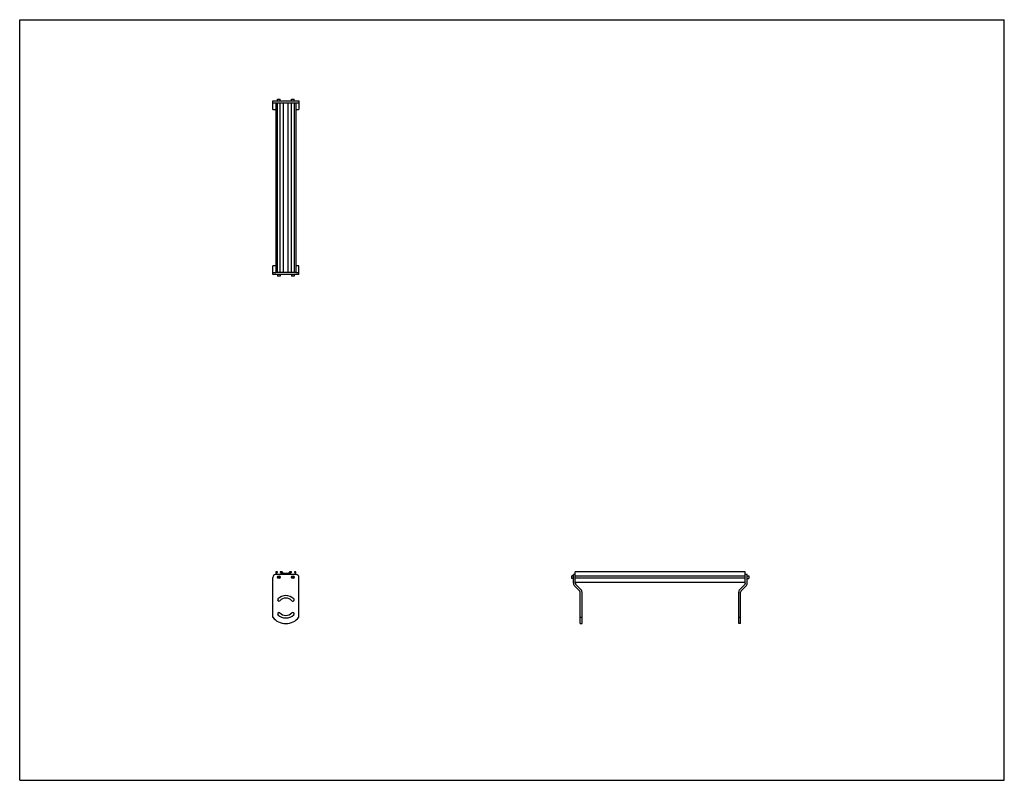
# Model space of a CAD drawing. Header units: inches. Extents: x 0 to 132, y 0 to 102.
import ezdxf

# ---------------------------------------------------------------- set-up
doc = ezdxf.new("R2010")
doc.units = ezdxf.units.IN
doc.header["$LTSCALE"] = 7.26
doc.header["$MEASUREMENT"] = 0
doc.layers.get('0').update_dxf_attribs({"linetype": 'CONTINUOUS'})
for name, color, linetype in [('300825M_CAE_BL3', 7, 'CONTINUOUS'), ('300825M_CAE_BL4', 7, 'CONTINUOUS'), ('708180P_CAE_BL0', 7, 'CONTINUOUS'), ('708180P_CAE_BL2', 7, 'CONTINUOUS'), ('708180P_CAE_BL5', 7, 'CONTINUOUS'), ('708180P_CAE_BL6', 7, 'CONTINUOUS'), ('710210_LLLLL_710210_02279_BL1', 7, 'CONTINUOUS')]:
    doc.layers.add(name, color=color, linetype=linetype)

# ---------------------------------------------------------------- blocks, each defined once
blk = doc.blocks.new('708180P_CAE_BL0', base_point=(34.75, 47.45))
at = {"layer": '708180P_CAE_BL0', "color": 7, "linetype": 'CONTINUOUS'}
for p, q in [((34.56, 67.83), (34.56, 67.61)), ((34.93, 67.61), (34.56, 67.61)), ((34.56, 67.61), (34.58, 67.59)), ((34.91, 67.59), (34.58, 67.59)), ((34.93, 67.61), (34.91, 67.59)), ((34.93, 67.83), (34.93, 67.61)), ((34.65, 27.31), (34.75, 27.37)), ((34.65, 27.31), (34.65, 27.2)), ((34.75, 27.14), (34.65, 27.2)), ((34.75, 27.37), (34.84, 27.31)), ((34.84, 27.2), (34.75, 27.14)), ((34.84, 27.2), (34.84, 27.31))]:
    blk.add_line(p, q, dxfattribs=at)
for radius in [0.187, 0.163]:
    blk.add_circle((34.75, 27.25), radius, dxfattribs=at)
blk = doc.blocks.new('710210_LLLLL_710210_02279_BL1', base_point=(65.81, 58.7))
at = {"layer": '710210_LLLLL_710210_02279_BL1', "color": 7, "linetype": 'CONTINUOUS'}
for p, q in [((34.34, 90.87), (34.34, 68.08)), ((34.34, 90.87), (34.55, 90.87)), ((34.55, 68.08), (34.55, 90.87)), ((34.94, 68.08), (34.94, 90.87)), ((34.94, 90.87), (36.42, 90.87)), ((35.38, 68.08), (35.38, 90.87)), ((35.99, 68.08), (35.99, 90.87)), ((36.42, 68.08), (36.42, 90.87)), ((36.82, 68.08), (36.82, 90.87)), ((36.82, 90.87), (37.03, 90.87)), ((37.03, 90.87), (37.03, 68.08)), ((34.55, 68.08), (34.34, 68.08)), ((36.42, 68.08), (34.94, 68.08)), ((37.03, 68.08), (36.82, 68.08)), ((34.34, 27.91), (34.34, 27.59)), ((34.55, 27.97), (34.4, 27.97)), ((34.42, 27.59), (34.42, 27.85)), ((34.42, 27.85), (34.55, 27.85)), ((34.55, 27.85), (34.55, 27.97)), ((34.94, 27.97), (34.94, 27.85)), ((35.12, 27.97), (34.94, 27.97)), ((34.94, 27.85), (35.07, 27.85)), ((35.07, 27.85), (35.07, 27.59)), ((35.15, 27.76), (35.15, 27.59)), ((35.38, 27.72), (35.17, 27.95)), ((35.21, 27.78), (35.38, 27.59)), ((36.2, 27.95), (35.99, 27.72)), ((35.99, 27.59), (36.16, 27.78)), ((36.21, 27.59), (36.21, 27.76)), ((36.42, 27.97), (36.24, 27.97)), ((36.3, 27.59), (36.3, 27.85)), ((36.3, 27.85), (36.42, 27.85)), ((36.42, 27.85), (36.42, 27.97)), ((36.82, 27.97), (36.82, 27.85)), ((36.97, 27.97), (36.82, 27.97)), ((36.82, 27.85), (36.94, 27.85)), ((36.94, 27.85), (36.94, 27.59)), ((37.03, 27.59), (37.03, 27.91)), ((74.49, 27.59), (74.49, 27.97)), ((97.28, 27.97), (74.49, 27.97)), ((97.28, 27.59), (97.28, 27.97)), ((35.99, 27.72), (35.38, 27.72)), ((35.44, 27.59), (35.46, 27.63)), ((35.9, 27.63), (35.46, 27.63)), ((35.9, 27.63), (35.93, 27.59)), ((97.28, 27.38), (74.49, 27.38)), ((97.28, 27.12), (74.49, 27.12)), ((97.28, 26.53), (74.49, 26.53))]:
    blk.add_line(p, q, dxfattribs=at)
for centre, radius, start, end in [((34.4, 27.91), 0.0625, 90, 180), ((35.12, 27.91), 0.0625, 41.6222, 90), ((35.18, 27.76), 0.031, 41.6222, 180), ((36.18, 27.76), 0.031, 0, 138.3778), ((36.24, 27.91), 0.0625, 90, 138.3778), ((36.97, 27.91), 0.0625, 0, 90)]:
    blk.add_arc(centre, radius, start, end, dxfattribs=at)
blk = doc.blocks.new('708180P_CAE_BL2', base_point=(55.34, 47.45))
at = {"layer": '708180P_CAE_BL2', "color": 7, "linetype": 'CONTINUOUS'}
for p, q in [((36.43, 67.83), (36.43, 67.61)), ((36.81, 67.61), (36.43, 67.61)), ((36.43, 67.61), (36.46, 67.59)), ((36.78, 67.59), (36.46, 67.59)), ((36.81, 67.61), (36.78, 67.59)), ((36.81, 67.83), (36.81, 67.61)), ((36.52, 27.31), (36.62, 27.37)), ((36.52, 27.31), (36.52, 27.2)), ((36.62, 27.14), (36.52, 27.2)), ((36.62, 27.37), (36.72, 27.31)), ((36.72, 27.2), (36.62, 27.14)), ((36.72, 27.2), (36.72, 27.31)), ((74.01, 27.42), (74.03, 27.44)), ((74.01, 27.09), (74.01, 27.42)), ((74.01, 27.09), (74.03, 27.07)), ((74.03, 27.07), (74.03, 27.44)), ((74.24, 27.44), (74.03, 27.44)), ((74.24, 27.07), (74.03, 27.07))]:
    blk.add_line(p, q, dxfattribs=at)
for radius in [0.187, 0.163]:
    blk.add_circle((36.62, 27.25), radius, dxfattribs=at)
blk = doc.blocks.new('300825M_CAE_BL3', base_point=(65.73, 56.07))
at = {"layer": '300825M_CAE_BL3', "color": 7, "linetype": 'CONTINUOUS'}
for p, q in [((33.93, 89.97), (33.93, 91.12)), ((33.93, 91.12), (37.43, 91.12)), ((37.43, 91.12), (37.43, 89.97)), ((33.93, 90.87), (34.34, 90.87)), ((33.93, 89.97), (34.34, 89.97)), ((34.55, 90.87), (34.94, 90.87)), ((36.42, 90.87), (36.82, 90.87)), ((37.03, 90.87), (37.43, 90.87)), ((37.03, 89.97), (37.43, 89.97)), ((33.93, 21.85), (33.93, 27.21)), ((97.53, 27.59), (97.28, 27.59)), ((97.28, 26.42), (97.28, 27.59)), ((97.53, 26.42), (97.53, 27.59)), ((96.39, 21.02), (96.39, 25.21)), ((97.21, 26.24), (96.53, 25.57)), ((96.64, 21.02), (96.64, 25.21)), ((96.71, 25.39), (97.39, 26.07)), ((96.64, 21.85), (96.39, 21.85)), ((96.64, 21.02), (96.39, 21.02))]:
    blk.add_line(p, q, dxfattribs=at)
for centre, radius, start, end in [((97.03, 26.42), 0.253, 315, 360), ((97.03, 26.42), 0.503, 315, 360), ((96.89, 25.21), 0.5, 135, 180), ((96.89, 25.21), 0.25, 135, 180), ((36.62, 24.2), 0.17, 270.2194, 45), ((36.62, 22.33), 0.17, 315, 360)]:
    blk.add_arc(centre, radius, start, end, dxfattribs=at)
blk = doc.blocks.new('300825M_CAE_BL4', base_point=(54.66, 44.99))
at = {"layer": '300825M_CAE_BL4', "color": 7, "linetype": 'CONTINUOUS'}
for p, q in [((34.34, 68.97), (33.93, 68.97)), ((33.93, 67.83), (33.93, 68.97)), ((37.43, 68.97), (37.03, 68.97)), ((37.43, 67.83), (37.43, 68.97)), ((33.93, 68.08), (34.34, 68.08)), ((37.43, 67.83), (33.93, 67.83)), ((34.94, 68.08), (34.55, 68.08)), ((36.82, 68.08), (36.42, 68.08)), ((37.03, 68.08), (37.43, 68.08)), ((33.93, 21.85), (33.93, 27.21)), ((37.06, 27.59), (34.31, 27.59)), ((37.43, 21.85), (37.43, 27.21)), ((74.24, 26.42), (74.24, 27.59)), ((74.49, 27.59), (74.24, 27.59)), ((74.49, 26.42), (74.49, 27.59)), ((74.39, 26.07), (75.07, 25.39)), ((75.24, 25.57), (74.57, 26.24)), ((75.14, 21.02), (75.14, 25.21)), ((75.39, 21.02), (75.39, 25.21)), ((75.39, 21.85), (75.14, 21.85)), ((75.14, 21.02), (75.39, 21.02))]:
    blk.add_line(p, q, dxfattribs=at)
for centre, radius, start, end in [((34.31, 27.21), 0.375, 90, 180), ((37.06, 27.21), 0.375, 0, 90), ((74.75, 26.42), 0.503, 180, 225), ((74.75, 26.42), 0.253, 180, 225), ((74.89, 25.21), 0.25, 0, 45), ((74.89, 25.21), 0.5, 0, 45), ((34.75, 24.2), 0.17, 135, 315), ((35.68, 23.27), 1.5, 45, 135), ((35.68, 23.27), 1.16, 45, 135), ((36.62, 24.2), 0.17, 225, 45), ((34.75, 22.33), 0.17, 45, 225), ((35.68, 23.27), 1.16, 225, 315), ((36.62, 22.33), 0.17, 315, 135), ((35.68, 23.27), 2.25, 218.9424, 321.0576), ((35.68, 23.27), 1.5, 225, 315)]:
    blk.add_arc(centre, radius, start, end, dxfattribs=at)
blk = doc.blocks.new('708180P_CAE_BL5', base_point=(34.75, 91.23))
at = {"layer": '708180P_CAE_BL5', "color": 7, "linetype": 'CONTINUOUS'}
for p, q in [((34.58, 91.35), (34.56, 91.33)), ((34.56, 91.12), (34.56, 91.33)), ((34.56, 91.33), (34.93, 91.33)), ((34.58, 91.35), (34.91, 91.35)), ((34.91, 91.35), (34.93, 91.33)), ((34.93, 91.12), (34.93, 91.33))]:
    blk.add_line(p, q, dxfattribs=at)
blk = doc.blocks.new('708180P_CAE_BL6', base_point=(67.1, 59.21))
at = {"layer": '708180P_CAE_BL6', "color": 7, "linetype": 'CONTINUOUS'}
for p, q in [((36.46, 91.35), (36.43, 91.33)), ((36.43, 91.12), (36.43, 91.33)), ((36.43, 91.33), (36.81, 91.33)), ((36.46, 91.35), (36.78, 91.35)), ((36.78, 91.35), (36.81, 91.33)), ((36.81, 91.12), (36.81, 91.33)), ((97.53, 27.44), (97.75, 27.44)), ((97.53, 27.07), (97.75, 27.07)), ((97.77, 27.42), (97.75, 27.44)), ((97.75, 27.44), (97.75, 27.07)), ((97.77, 27.09), (97.75, 27.07)), ((97.77, 27.42), (97.77, 27.09))]:
    blk.add_line(p, q, dxfattribs=at)

msp = doc.modelspace()

# ---------------------------------------------------------------- linework, layer by layer
at = {"color": 7, "linetype": 'CONTINUOUS'}
for p, q in [((0, 0), (0, 102)), ((0, 102), (132, 102)), ((132, 0), (132, 102)), ((0, 0), (132, 0))]:
    msp.add_line(p, q, dxfattribs=at)

# ---------------------------------------------------------------- block references
at = {"layer": '300825M_CAE_BL3'}
msp.add_blockref('300825M_CAE_BL3', (65.73, 56.07), dxfattribs=at)
at = {"layer": '300825M_CAE_BL4'}
msp.add_blockref('300825M_CAE_BL4', (54.66, 44.99), dxfattribs=at)
at = {"layer": '708180P_CAE_BL0'}
msp.add_blockref('708180P_CAE_BL0', (34.75, 47.45), dxfattribs=at)
at = {"layer": '708180P_CAE_BL2'}
msp.add_blockref('708180P_CAE_BL2', (55.34, 47.45), dxfattribs=at)
at = {"layer": '708180P_CAE_BL5'}
msp.add_blockref('708180P_CAE_BL5', (34.75, 91.23), dxfattribs=at)
at = {"layer": '708180P_CAE_BL6'}
msp.add_blockref('708180P_CAE_BL6', (67.1, 59.21), dxfattribs=at)
at = {"layer": '710210_LLLLL_710210_02279_BL1'}
msp.add_blockref('710210_LLLLL_710210_02279_BL1', (65.81, 58.7), dxfattribs=at)

doc.saveas('drawing.dxf')
